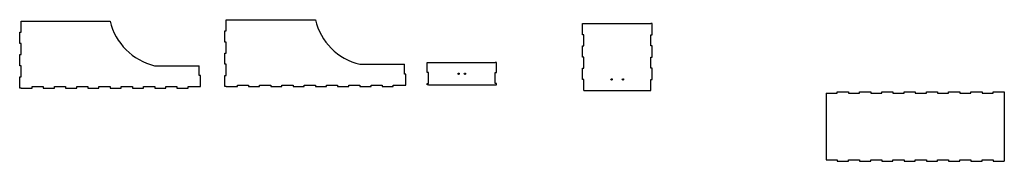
# Model space of a CAD drawing. Header units: inches. Extents: x 18 to 2229, y -298 to 19.
import ezdxf

# ---------------------------------------------------------------- set-up
doc = ezdxf.new("R2010")
doc.units = ezdxf.units.IN
doc.header["$MEASUREMENT"] = 0

msp = doc.modelspace()

# ---------------------------------------------------------------- linework, layer by layer
for p, q in [((21.2, 16), (221.2, 16)), ((21.2, -9), (21.2, 16)), ((481.9, 19.1), (681.9, 19.1)), ((481.9, -5.9), (481.9, 19.1)), ((1281.7, -14.6), (1281.7, 10.4)), ((1281.7, 10.4), (1284.7, 10.4)), ((1284.7, 10.4), (1434.7, 10.4)), ((1437.7, 10.4), (1434.7, 10.4)), ((1437.7, -14.6), (1437.7, 10.4)), ((18.2, -34), (18.2, -9)), ((18.2, -9), (21.2, -9)), ((478.9, -30.9), (478.9, -5.9)), ((478.9, -5.9), (481.9, -5.9)), ((1284.7, -14.6), (1281.7, -14.6)), ((1284.7, -39.6), (1284.7, -14.6)), ((1434.7, -39.6), (1434.7, -14.6)), ((1434.7, -14.6), (1437.7, -14.6)), ((21.2, -34), (18.2, -34)), ((21.2, -59), (21.2, -34)), ((481.9, -30.9), (478.9, -30.9)), ((481.9, -55.9), (481.9, -30.9)), ((1281.7, -64.6), (1281.7, -39.6)), ((1281.7, -39.6), (1284.7, -39.6)), ((1437.7, -39.6), (1434.7, -39.6)), ((1437.7, -64.6), (1437.7, -39.6)), ((18.2, -84), (18.2, -59)), ((18.2, -59), (21.2, -59)), ((478.9, -80.9), (478.9, -55.9)), ((478.9, -55.9), (481.9, -55.9)), ((1284.7, -64.6), (1281.7, -64.6)), ((1284.7, -89.6), (1284.7, -64.6)), ((1434.7, -89.6), (1434.7, -64.6)), ((1434.7, -64.6), (1437.7, -64.6)), ((21.2, -84), (18.2, -84)), ((21.2, -109), (21.2, -84)), ((321.2, -84), (421.2, -84)), ((421.2, -106), (421.2, -84)), ((481.9, -80.9), (478.9, -80.9)), ((481.9, -105.9), (481.9, -80.9)), ((781.9, -80.9), (881.9, -80.9)), ((881.9, -102.9), (881.9, -80.9)), ((932.6, -99.1), (932.6, -77.1)), ((932.6, -77.1), (935.6, -77.1)), ((935.6, -77.1), (1085.6, -77.1)), ((1088.6, -77.1), (1085.6, -77.1)), ((1088.6, -99.1), (1088.6, -77.1)), ((18.2, -134), (18.2, -109)), ((18.2, -109), (21.2, -109)), ((424.2, -106), (421.2, -106)), ((424.2, -131), (424.2, -106)), ((478.9, -130.9), (478.9, -105.9)), ((478.9, -105.9), (481.9, -105.9)), ((884.9, -102.9), (881.9, -102.9)), ((884.9, -127.9), (884.9, -102.9)), ((935.6, -99.1), (932.6, -99.1)), ((935.6, -124.1), (935.6, -99.1)), ((1085.6, -124.1), (1085.6, -99.1)), ((1085.6, -99.1), (1088.6, -99.1)), ((1281.7, -114.6), (1281.7, -89.6)), ((1281.7, -89.6), (1284.7, -89.6)), ((1437.7, -89.6), (1434.7, -89.6)), ((1437.7, -114.6), (1437.7, -89.6)), ((46.2, -134), (46.2, -131)), ((46.2, -131), (71.2, -131)), ((71.2, -131), (71.2, -134)), ((96.2, -134), (96.2, -131)), ((96.2, -131), (121.2, -131)), ((121.2, -131), (121.2, -134)), ((146.2, -134), (146.2, -131)), ((146.2, -131), (171.2, -131)), ((171.2, -131), (171.2, -134)), ((196.2, -134), (196.2, -131)), ((196.2, -131), (221.2, -131)), ((221.2, -131), (221.2, -134)), ((246.2, -134), (246.2, -131)), ((246.2, -131), (271.2, -131)), ((271.2, -131), (271.2, -134)), ((296.2, -134), (296.2, -131)), ((296.2, -131), (321.2, -131)), ((321.2, -131), (321.2, -134)), ((346.2, -134), (346.2, -131)), ((346.2, -131), (371.2, -131)), ((371.2, -131), (371.2, -134)), ((396.2, -134), (396.2, -131)), ((396.2, -131), (421.2, -131)), ((421.2, -131), (424.2, -131)), ((481.9, -130.9), (478.9, -130.9)), ((481.9, -130.9), (506.9, -130.9)), ((506.9, -130.9), (506.9, -127.9)), ((506.9, -127.9), (531.9, -127.9)), ((531.9, -127.9), (531.9, -130.9)), ((531.9, -130.9), (556.9, -130.9)), ((556.9, -130.9), (556.9, -127.9)), ((556.9, -127.9), (581.9, -127.9)), ((581.9, -127.9), (581.9, -130.9)), ((581.9, -130.9), (606.9, -130.9)), ((606.9, -130.9), (606.9, -127.9)), ((606.9, -127.9), (631.9, -127.9)), ((631.9, -127.9), (631.9, -130.9)), ((631.9, -130.9), (656.9, -130.9)), ((656.9, -130.9), (656.9, -127.9)), ((656.9, -127.9), (681.9, -127.9)), ((681.9, -127.9), (681.9, -130.9)), ((681.9, -130.9), (706.9, -130.9)), ((706.9, -130.9), (706.9, -127.9)), ((706.9, -127.9), (731.9, -127.9)), ((731.9, -127.9), (731.9, -130.9)), ((731.9, -130.9), (756.9, -130.9)), ((756.9, -130.9), (756.9, -127.9)), ((756.9, -127.9), (781.9, -127.9)), ((781.9, -127.9), (781.9, -130.9)), ((781.9, -130.9), (806.9, -130.9)), ((806.9, -130.9), (806.9, -127.9)), ((806.9, -127.9), (831.9, -127.9)), ((831.9, -127.9), (831.9, -130.9)), ((831.9, -130.9), (856.9, -130.9)), ((856.9, -130.9), (856.9, -127.9)), ((856.9, -127.9), (881.9, -127.9)), ((881.9, -127.9), (884.9, -127.9)), ((932.6, -127.1), (932.6, -124.1)), ((932.6, -124.1), (935.6, -124.1)), ((935.6, -127.1), (932.6, -127.1)), ((935.6, -127.1), (1085.6, -127.1)), ((1088.6, -124.1), (1085.6, -124.1)), ((1085.6, -127.1), (1088.6, -127.1)), ((1088.6, -127.1), (1088.6, -124.1)), ((1284.7, -114.6), (1281.7, -114.6)), ((1284.7, -139.6), (1284.7, -114.6)), ((1434.7, -139.6), (1434.7, -114.6)), ((1434.7, -114.6), (1437.7, -114.6)), ((21.2, -134), (18.2, -134)), ((21.2, -134), (46.2, -134)), ((71.2, -134), (96.2, -134)), ((121.2, -134), (146.2, -134)), ((171.2, -134), (196.2, -134)), ((221.2, -134), (246.2, -134)), ((271.2, -134), (296.2, -134)), ((321.2, -134), (346.2, -134)), ((371.2, -134), (396.2, -134)), ((1284.7, -139.6), (1434.7, -139.6)), ((1828.6, -145.3), (1853.6, -145.3)), ((1828.6, -145.3), (1828.6, -295.3)), ((1853.6, -145.3), (1853.6, -142.3)), ((1853.6, -142.3), (1878.6, -142.3)), ((1878.6, -142.3), (1878.6, -145.3)), ((1878.6, -145.3), (1903.6, -145.3)), ((1903.6, -145.3), (1903.6, -142.3)), ((1903.6, -142.3), (1928.6, -142.3)), ((1928.6, -142.3), (1928.6, -145.3)), ((1928.6, -145.3), (1953.6, -145.3)), ((1953.6, -145.3), (1953.6, -142.3)), ((1953.6, -142.3), (1978.6, -142.3)), ((1978.6, -142.3), (1978.6, -145.3)), ((1978.6, -145.3), (2003.6, -145.3)), ((2003.6, -145.3), (2003.6, -142.3)), ((2003.6, -142.3), (2028.6, -142.3)), ((2028.6, -142.3), (2028.6, -145.3)), ((2028.6, -145.3), (2053.6, -145.3)), ((2053.6, -145.3), (2053.6, -142.3)), ((2053.6, -142.3), (2078.6, -142.3)), ((2078.6, -142.3), (2078.6, -145.3)), ((2078.6, -145.3), (2103.6, -145.3)), ((2103.6, -145.3), (2103.6, -142.3)), ((2103.6, -142.3), (2128.6, -142.3)), ((2128.6, -142.3), (2128.6, -145.3)), ((2128.6, -145.3), (2153.6, -145.3)), ((2153.6, -145.3), (2153.6, -142.3)), ((2153.6, -142.3), (2178.6, -142.3)), ((2178.6, -142.3), (2178.6, -145.3)), ((2178.6, -145.3), (2203.6, -145.3)), ((2203.6, -145.3), (2203.6, -142.3)), ((2203.6, -142.3), (2228.6, -142.3)), ((2228.6, -142.3), (2228.6, -298.3)), ((1828.6, -295.3), (1853.6, -295.3)), ((1853.6, -295.3), (1853.6, -298.3)), ((1853.6, -298.3), (1878.6, -298.3)), ((1878.6, -298.3), (1878.6, -295.3)), ((1878.6, -295.3), (1903.6, -295.3)), ((1903.6, -295.3), (1903.6, -298.3)), ((1903.6, -298.3), (1928.6, -298.3)), ((1928.6, -298.3), (1928.6, -295.3)), ((1928.6, -295.3), (1953.6, -295.3)), ((1953.6, -295.3), (1953.6, -298.3)), ((1953.6, -298.3), (1978.6, -298.3)), ((1978.6, -298.3), (1978.6, -295.3)), ((1978.6, -295.3), (2003.6, -295.3)), ((2003.6, -295.3), (2003.6, -298.3)), ((2003.6, -298.3), (2028.6, -298.3)), ((2028.6, -298.3), (2028.6, -295.3)), ((2028.6, -295.3), (2053.6, -295.3)), ((2053.6, -295.3), (2053.6, -298.3)), ((2053.6, -298.3), (2078.6, -298.3)), ((2078.6, -298.3), (2078.6, -295.3)), ((2078.6, -295.3), (2103.6, -295.3)), ((2103.6, -295.3), (2103.6, -298.3)), ((2103.6, -298.3), (2128.6, -298.3)), ((2128.6, -298.3), (2128.6, -295.3)), ((2128.6, -295.3), (2153.6, -295.3)), ((2153.6, -295.3), (2153.6, -298.3)), ((2153.6, -298.3), (2178.6, -298.3)), ((2178.6, -298.3), (2178.6, -295.3)), ((2178.6, -295.3), (2203.6, -295.3)), ((2203.6, -295.3), (2203.6, -298.3)), ((2203.6, -298.3), (2228.6, -298.3))]:
    msp.add_line(p, q)
for centre in [(1003.6, -102.1), (1017.6, -102.1), (1347, -114.6), (1372.5, -114.6)]:
    msp.add_circle(centre, 1.5)
for centre in [(352, 46.8), (812.7, 50)]:
    msp.add_arc(centre, 134.4, 193.2594, 256.7406)

doc.saveas('drawing.dxf')
